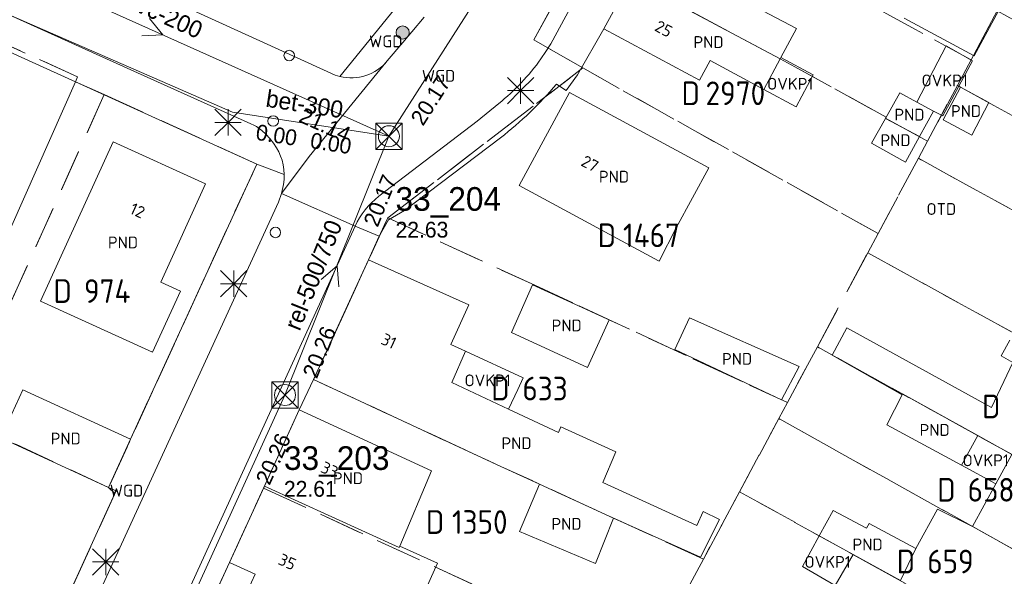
# Model space of a CAD drawing. Header units: metres. Extents: x 207644 to 210135, y 370459 to 373417.
# Tile 220 of 256: x 208072 to 208147, y 372342 to 372384. Entities that reach past the tile are written whole.
import ezdxf
from ezdxf.enums import TextEntityAlignment as Align

# ---------------------------------------------------------------- set-up
doc = ezdxf.new("R2010")
doc.units = ezdxf.units.M
doc.linetypes.add('HIDDEN2', pattern=[4.7625, 3.175, -1.5875])
for name, color, linetype in [('combi_kolk', 7, 'Continuous'), ('CON_BxH200x200mm', 7, 'Continuous'), ('CON_BxH300x300mm', 7, 'Continuous'), ('CON_BxH500x750mm', 7, 'Continuous'), ('DMM_BxH200x200mm', 7, 'Continuous'), ('DMM_BxH300x300mm', 7, 'Continuous'), ('DMM_BxH500x750mm', 7, 'Continuous'), ('GB', 1, 'Continuous'), ('GB07', 1, 'Continuous'), ('GB11', 1, 'Continuous'), ('INV_BxH200x200mm', 7, 'Continuous'), ('INV_BxH300x300mm', 7, 'Continuous'), ('INV_BxH500x750mm', 7, 'Continuous'), ('KAD_perceelnummer', 212, 'Continuous'), ('KAD_sectie', 212, 'Continuous'), ('KAD_Vastgesteld_Perceel', 212, 'Continuous'), ('NAR', 7, 'Continuous'), ('NLV_inspectieput', 7, 'Continuous'), ('NNR_inspectieput', 7, 'Continuous'), ('NOD_inspectieput', 7, 'Continuous'), ('OTD', 7, 'Continuous'), ('OVKP1', 7, 'Continuous'), ('PIJL', 7, 'Continuous'), ('PND', 7, 'Continuous'), ('WGD', 7, 'Continuous')]:
    doc.layers.add(name, color=color, linetype=linetype)
for name, color, linetype, lineweight in [('GMV', 7, 'Continuous', 25), ('GP1', 7, 'Continuous', 30), ('Q21_lantaarnpaal', 1, 'Continuous', 0), ('Q26_boom', 72, 'Continuous', 0), ('Q28_rioolput', 153, 'Continuous', 0)]:
    doc.layers.add(name, color=color, linetype=linetype, lineweight=lineweight)
doc.styles.add('ISO', font='isocpeur.ttf', dxfattribs={"height": 1})
doc.styles.add('ISOCP', font='ISOCP.shx', dxfattribs={"height": 1.8})

# ---------------------------------------------------------------- blocks, each defined once
blk = doc.blocks.new('ACMAP_ANN_TEMPLATE_Vastgesteld_Perceelnummer')
at = {"layer": 'KAD_perceelnummer', "style": 'ISOCP'}
blk.add_attdef('Perceelnummer', text='', height=1.8, dxfattribs=at).set_placement((0, 0), align=Align.MIDDLE)
at = {"layer": 'KAD_sectie', "style": 'ISOCP'}
blk.add_attdef('sectie', text='', height=1.8, dxfattribs=at).set_placement((-2.7, 0), align=Align.MIDDLE_RIGHT)
blk = doc.blocks.new('Q21')
for p, q in [((-1, 1), (0, 0)), ((0, 1), (0, 0)), ((0, 0), (1, 1)), ((-1, 0), (0, 0)), ((-1, -1), (0, 0)), ((0, 0), (1, 0)), ((0, 0), (0, -1)), ((0, 0), (1, -1))]:
    blk.add_line(p, q)
blk = doc.blocks.new('Q26')
blk.add_hatch(color=256).paths.add_polyline_path([(-0.452, -0.01, 1), (0.548, -0.01, 1)])
blk.add_circle((0.048, -0.01), 0.5)
blk = doc.blocks.new('Q28')
at = {"linetype": 'Continuous'}
for p, q in [((-1, -1), (1, 1)), ((-1, 1), (1, -1))]:
    blk.add_line(p, q, dxfattribs=at)
blk.add_lwpolyline([(1, 1), (1, -1), (-1, -1), (-1, 1)], close=True)

msp = doc.modelspace()

# ---------------------------------------------------------------- linework, layer by layer
at = {"layer": 'combi_kolk', "color": 253, "lineweight": 13}
for centre in [(208092.19, 372381.59), (208090.97, 372376.61), (208091.14, 372368.13)]:
    msp.add_circle(centre, 0.4, dxfattribs=at)
at = {"layer": 'CON_BxH200x200mm', "color": 253, "linetype": 'Continuous', "lineweight": 13}
msp.add_lwpolyline([(208099.78, 372375.45), (208065.38, 372390.89)], dxfattribs=at)
at = {"layer": 'CON_BxH300x300mm', "color": 253, "linetype": 'Continuous', "lineweight": 13}
for points in [[(208087.886, 372377.277), (208051.656, 372393.086)], [(208099.78, 372375.45), (208087.886, 372377.277)]]:
    msp.add_lwpolyline(points, dxfattribs=at)
at = {"layer": 'CON_BxH500x750mm', "color": 253, "linetype": 'Continuous', "lineweight": 13}
for points in [[(208099.78, 372375.45), (208142.18, 372441.83)], [(208091.87, 372355.76), (208099.78, 372375.45)], [(208074.78, 372318.29), (208091.87, 372355.76)]]:
    msp.add_lwpolyline(points, dxfattribs=at)
at = {"layer": 'GB', "color": 253, "linetype": 'Continuous', "lineweight": 13}
for points in [[(208118.182, 372387.399), (208116.137, 372383.618)], [(208130.786, 372383.654), (208126.694, 372385.843)], [(208123.421, 372379.722), (208116.137, 372383.618)], [(208129.6, 372381.438), (208130.786, 372383.654)], [(208075.925, 372379.592), (208069.037, 372382.7)], [(208124.214, 372381.204), (208123.421, 372379.722)], [(208128.309, 372379.014), (208124.214, 372381.204)], [(208075.925, 372379.592), (208070.064, 372366.421)], [(208113.517, 372378.783), (208109.687, 372371.694)], [(208124.12, 372373.055), (208113.517, 372378.783)], [(208137.558, 372376.803), (208138.646, 372378.762)], [(208138.646, 372378.762), (208139.95, 372378.056)], [(208141.22, 372377.368), (208139.95, 372378.056)], [(208140.146, 372375.424), (208141.22, 372377.368)], [(208136.513, 372374.923), (208137.558, 372376.803)], [(208140.146, 372375.424), (208139.077, 372373.488)], [(208073.267, 372362.909), (208078.785, 372375.033)], [(208078.785, 372375.033), (208085.813, 372371.84)], [(208139.077, 372373.488), (208136.513, 372374.923)], [(208121.643, 372368.471), (208124.12, 372373.055)], [(208085.813, 372371.84), (208082.411, 372364.36)], [(208109.687, 372371.694), (208120.29, 372365.966)], [(208098.228, 372366.042), (208094.045, 372356.943)], [(208105.872, 372362.614), (208098.228, 372366.042)], [(208120.29, 372365.966), (208120.346, 372365.936)], [(208082.411, 372364.36), (208083.928, 372363.662)], [(208110.7, 372364.152), (208109.096, 372360.528)], [(208083.928, 372363.662), (208081.795, 372359.028)], [(208081.795, 372359.028), (208073.267, 372362.909)], [(208104.498, 372359.61), (208105.872, 372362.614)], [(208109.096, 372360.528), (208114.877, 372357.857)], [(208105.607, 372359.097), (208104.498, 372359.61)], [(208094.045, 372356.943), (208108.29, 372350.333)], [(208070.244, 372352.497), (208071.932, 372356.166)], [(208071.932, 372356.166), (208080.121, 372352.398)], [(208090.305, 372348.834), (208092.957, 372354.636)], [(208099.451, 372351.632), (208092.957, 372354.636)], [(208112.679, 372352.916), (208108.876, 372354.676)], [(208078.442, 372348.725), (208070.244, 372352.497)], [(208103.016, 372349.979), (208099.451, 372351.632)], [(208108.29, 372350.333), (208111.032, 372349.085)], [(208090.305, 372348.834), (208087.649, 372343.022)], [(208145.966, 372349.007), (208144.195, 372345.749)], [(208103.486, 372342.958), (208100.607, 372344.264)], [(208089.595, 372342.131), (208087.649, 372343.022)], [(208088.48, 372339.696), (208089.595, 372342.131)]]:
    msp.add_lwpolyline(points, dxfattribs=at)
at = {"layer": 'GB07', "color": 253, "linetype": 'Continuous', "lineweight": 13}
for points in [[(208129.55, 372381.344), (208118.182, 372387.399)], [(208129.6, 372381.438), (208129.55, 372381.344)], [(208140.146, 372375.424), (208137.558, 372376.803)], [(208121.532, 372359.211), (208129.64, 372355.398)], [(208138.83, 372355.769), (208138.865, 372355.838)], [(208138.865, 372355.838), (208144.589, 372352.669)], [(208144.589, 372352.669), (208147.178, 372351.236)], [(208100.558, 372344.147), (208090.305, 372348.834)], [(208111.231, 372348.974), (208111.026, 372349.068)], [(208116.865, 372346.401), (208111.231, 372348.974)], [(208116.856, 372346.378), (208116.865, 372346.401)], [(208144.195, 372345.749), (208151.656, 372341.59)], [(208132.524, 372345.042), (208135.099, 372343.627)], [(208100.607, 372344.264), (208100.558, 372344.147)], [(208135.099, 372343.627), (208138.701, 372341.647)]]:
    msp.add_lwpolyline(points, dxfattribs=at)
at = {"layer": 'GB11', "color": 253, "linetype": 'Continuous', "lineweight": 13}
for points in [[(208144.304, 372381.561), (208147.494, 372387.468)], [(208138.99, 372384.431), (208144.304, 372381.561)], [(208129.55, 372381.344), (208128.309, 372379.014)], [(208143.276, 372379.195), (208141.952, 372376.696)], [(208145.438, 372378.007), (208143.276, 372379.195)], [(208144.131, 372375.541), (208145.438, 372378.007)], [(208141.952, 372376.696), (208144.131, 372375.541)], [(208120.346, 372365.936), (208121.643, 372368.471)], [(208116.535, 372361.491), (208110.7, 372364.152)], [(208116.535, 372361.491), (208114.877, 372357.857)], [(208121.532, 372359.211), (208122.657, 372361.64)], [(208122.657, 372361.64), (208131.009, 372357.932)], [(208133.516, 372358.804), (208134.619, 372360.88)], [(208134.619, 372360.88), (208145.63, 372354.818)], [(208146.373, 372358.737), (208147.025, 372359.924)], [(208104.577, 372356.709), (208105.607, 372359.097)], [(208138.83, 372355.769), (208133.516, 372358.804)], [(208145.63, 372354.818), (208147.264, 372358.226)], [(208147.264, 372358.226), (208146.373, 372358.737)], [(208131.009, 372357.932), (208129.64, 372355.398)], [(208108.876, 372354.676), (208104.577, 372356.709)], [(208138.83, 372355.769), (208137.672, 372353.485)], [(208112.872, 372353.344), (208112.679, 372352.916)], [(208117.049, 372351.431), (208112.872, 372353.344)], [(208137.672, 372353.485), (208143.353, 372350.418)], [(208078.442, 372348.725), (208080.121, 372352.398)], [(208143.353, 372350.418), (208144.589, 372352.669)], [(208116.068, 372349.093), (208117.049, 372351.431)], [(208145.966, 372349.007), (208147.178, 372351.236)], [(208100.607, 372344.264), (208103.016, 372349.979)], [(208109.714, 372345.385), (208111.231, 372348.974)], [(208111.032, 372349.085), (208111.026, 372349.068)], [(208123.207, 372345.83), (208116.068, 372349.093)], [(208123.685, 372346.896), (208123.207, 372345.83)], [(208124.93, 372346.275), (208123.685, 372346.896)], [(208132.524, 372345.042), (208133.575, 372346.976)], [(208133.575, 372346.976), (208136.126, 372345.617)], [(208144.195, 372345.749), (208141.533, 372347.075), (208139.885, 372344.078)], [(208116.856, 372346.378), (208115.486, 372342.946)], [(208116.856, 372346.378), (208123.49, 372343.429)], [(208123.49, 372343.429), (208124.93, 372346.275)], [(208136.126, 372345.617), (208136.325, 372345.974)], [(208136.325, 372345.974), (208139.885, 372344.078)], [(208115.486, 372342.946), (208109.714, 372345.385)], [(208138.701, 372341.647), (208139.885, 372344.078)], [(208133.747, 372341.272), (208135.099, 372343.627)], [(208101.148, 372337.759), (208103.486, 372342.958)]]:
    msp.add_lwpolyline(points, dxfattribs=at)
at = {"layer": 'GMV', "color": 253, "linetype": 'Continuous', "lineweight": 13}
for points in [[(208080.638, 372380.273), (208033.295, 372401.697)], [(208112.088, 372382.479), (208115.518, 372388.818)], [(208083.163, 372385.795), (208095.348, 372380.256)], [(208100.568, 372385.543), (208096.049, 372380.002)], [(208102.455, 372384.518), (208101.523, 372383.409)], [(208116.137, 372383.618), (208114.117, 372380.113)], [(208101.523, 372383.409), (208100.828, 372382.583)], [(208099.655, 372381.188), (208100.828, 372382.583)], [(208111.726, 372381.898), (208112.088, 372382.479)], [(208111.345, 372381.338), (208111.726, 372381.898)], [(208093.703, 372373.919), (208099.655, 372381.188)], [(208089.278, 372376.408), (208080.638, 372380.273)], [(208114.117, 372380.113), (208113.265, 372378.925)], [(208075.925, 372379.592), (208089.725, 372373.338)], [(208113.265, 372378.925), (208112.524, 372379.424)], [(208106.483, 372376.603), (208108.131, 372377.946)], [(208089.495, 372376.3), (208089.278, 372376.408)], [(208089.707, 372376.181), (208089.495, 372376.3)], [(208089.911, 372376.049), (208089.707, 372376.181)], [(208099.018, 372370.88), (208106.483, 372376.603)], [(208090.101, 372375.899), (208089.911, 372376.049)], [(208090.424, 372375.6), (208090.101, 372375.899)], [(208090.722, 372375.275), (208090.424, 372375.6)], [(208090.994, 372374.928), (208090.722, 372375.275)], [(208091.235, 372374.559), (208090.994, 372374.928)], [(208108.271, 372375.343), (208100.963, 372369.795)], [(208091.398, 372374.257), (208091.235, 372374.559)], [(208091.537, 372373.943), (208091.398, 372374.257)], [(208091.649, 372373.619), (208091.537, 372373.943)], [(208091.593, 372371.1), (208093.703, 372373.919)], [(208080.121, 372352.398), (208089.725, 372373.338)], [(208089.725, 372373.338), (208091.807, 372372.539)], [(208091.729, 372373.285), (208091.649, 372373.619)], [(208091.785, 372372.914), (208091.729, 372373.285)], [(208091.807, 372372.539), (208091.785, 372372.914)], [(208091.807, 372372.539), (208091.795, 372372.164)], [(208091.748, 372371.792), (208091.593, 372371.1)], [(208091.795, 372372.164), (208091.748, 372371.792)], [(208091.369, 372370.447), (208091.593, 372371.1)], [(208091.593, 372371.1), (208097.202, 372368.602)], [(208071.191, 372326.447), (208091.369, 372370.447)], [(208100.963, 372369.795), (208099.74, 372369.08)], [(208099.74, 372369.08), (208099.044, 372367.842)], [(208075.186, 372320.465), (208097.202, 372368.602)], [(208099.044, 372367.842), (208097.202, 372368.602)], [(208098.228, 372366.042), (208099.044, 372367.842)], [(208092.957, 372354.636), (208094.045, 372356.943)], [(208078.922, 372348.254), (208078.442, 372348.725)], [(208068.041, 372324.435), (208078.922, 372348.254)], [(208081.087, 372328.806), (208087.649, 372343.022)]]:
    msp.add_lwpolyline(points, dxfattribs=at)
for points in [[(208096.049, 372380.002, 0.288404), (208099.655, 372381.188)], [(208108.131, 372377.946, 0.069943), (208111.345, 372381.338)], [(208095.348, 372380.256, 0.053857), (208096.049, 372380.002)], [(208112.524, 372379.424, -0.053992), (208108.271, 372375.343)], [(208097.202, 372368.602, -0.122118), (208099.018, 372370.88)]]:
    msp.add_lwpolyline(points, format="xyb", dxfattribs=at)
at = {"layer": 'GP1', "color": 253, "linetype": 'Continuous', "lineweight": 13}
for points in [[(208142.177, 372382.335), (208139.95, 372378.056)], [(208144.189, 372381.178), (208142.177, 372382.335)], [(208129.6, 372381.438), (208132.063, 372380.121)], [(208141.929, 372377.004), (208144.189, 372381.178)], [(208132.063, 372380.121), (208130.767, 372377.699)], [(208130.767, 372377.699), (208128.309, 372379.014)], [(208141.22, 372377.368), (208141.929, 372377.004)], [(208110.005, 372357.063), (208105.607, 372359.097)], [(208109.584, 372356.173), (208110.005, 372357.063)], [(208108.876, 372354.676), (208109.584, 372356.173)], [(208143.353, 372350.418), (208145.966, 372349.007)], [(208132.524, 372345.042), (208131.253, 372342.703)], [(208131.253, 372342.703), (208133.747, 372341.272)]]:
    msp.add_lwpolyline(points, dxfattribs=at)
at = {"layer": 'KAD_Vastgesteld_Perceel', "color": 253, "linetype": 'HIDDEN2', "lineweight": 13}
for points in [[(208148.068, 372450.11), (208138.339, 372432.908), (208134.892, 372426.635), (208131.743, 372420.882), (208128.131, 372414.226), (208124.651, 372407.894), (208117.835, 372395.54), (208114.443, 372389.391), (208110.804, 372382.794), (208114.529, 372380.645), (208099.689, 372369.242), (208098.223, 372366.042), (208094.051, 372356.935), (208092.957, 372354.636), (208090.233, 372348.677), (208087.649, 372343.022), (208086.521, 372340.578)], [(208067.873, 372324.014), (208079.015, 372348.458), (208078.442, 372348.725), (208078.529, 372348.916), (208080.034, 372352.208), (208080.121, 372352.398), (208089.725, 372373.338), (208078.108, 372378.62), (208075.933, 372379.597), (208076.088, 372379.981), (208069.212, 372383.088)]]:
    msp.add_lwpolyline(points, dxfattribs=at)
for points in [[(208120.882, 372393.885), (208124.243, 372400.124), (208144.418, 372389.133), (208147.426, 372387.509), (208146.072, 372384.983), (208144.087, 372381.279), (208120.882, 372393.885)], [(208117.835, 372395.54), (208120.882, 372393.885), (208144.087, 372381.279), (208143.04, 372379.325), (208140.77, 372375.087), (208137.568, 372376.821), (208137.616, 372376.909), (208129.55, 372381.344), (208114.443, 372389.391), (208117.835, 372395.54)], [(208114.443, 372389.391), (208129.55, 372381.344), (208137.616, 372376.909), (208137.568, 372376.821), (208140.77, 372375.087), (208140.066, 372373.772), (208137, 372368.048), (208114.529, 372380.645), (208110.804, 372382.794), (208114.443, 372389.391)], [(208172.522, 372363.11), (208143.04, 372379.325), (208144.087, 372381.279), (208146.072, 372384.983), (208175.599, 372368.765), (208172.522, 372363.11)], [(208069.212, 372383.088), (208076.088, 372379.981), (208075.933, 372379.597), (208078.108, 372378.62), (208067.066, 372354.024), (208067.012, 372354.05), (208057.911, 372358.267), (208065.412, 372374.651), (208069.212, 372383.088)], [(208137, 372368.048), (208136.215, 372366.582), (208132.38, 372359.427), (208130.103, 372355.183), (208110.883, 372364.108), (208099.689, 372369.242), (208114.529, 372380.645), (208137, 372368.048)], [(208169.514, 372357.583), (208140.066, 372373.772), (208140.77, 372375.087), (208143.04, 372379.325), (208172.522, 372363.11), (208169.514, 372357.583)], [(208078.108, 372378.62), (208089.725, 372373.338), (208080.121, 372352.398), (208080.034, 372352.208), (208078.529, 372348.916), (208078.442, 372348.725), (208067.066, 372354.024), (208078.108, 372378.62)], [(208165.606, 372350.401), (208136.215, 372366.582), (208137, 372368.048), (208140.066, 372373.772), (208169.514, 372357.583), (208165.606, 372350.401)], [(208123.707, 372343.265), (208108.29, 372350.333), (208094.051, 372356.935), (208098.223, 372366.042), (208099.689, 372369.242), (208110.883, 372364.108), (208130.103, 372355.183), (208129.449, 372353.967), (208126.462, 372348.398), (208123.707, 372343.265)], [(208161.689, 372343.204), (208132.38, 372359.427), (208136.215, 372366.582), (208165.606, 372350.401), (208161.689, 372343.204)], [(208158.68, 372337.675), (208129.449, 372353.967), (208130.103, 372355.183), (208132.38, 372359.427), (208161.689, 372343.204), (208158.68, 372337.675)], [(208122.526, 372341.065), (208119.415, 372335.256), (208090.233, 372348.677), (208092.957, 372354.636), (208094.051, 372356.935), (208108.29, 372350.333), (208123.707, 372343.265), (208122.526, 372341.065)], [(208067.066, 372354.024), (208078.442, 372348.725), (208079.015, 372348.458), (208067.873, 372324.014), (208055.76, 372329.614), (208067.012, 372354.05), (208067.066, 372354.024)], [(208158.68, 372337.675), (208155.707, 372332.212), (208126.462, 372348.398), (208129.449, 372353.967), (208158.68, 372337.675)], [(208086.521, 372340.578), (208087.649, 372343.022), (208090.233, 372348.677), (208119.415, 372335.256), (208118.69, 372333.903), (208115.649, 372328.24), (208115.233, 372327.466), (208097.809, 372335.493), (208086.521, 372340.578)], [(208151.728, 372324.9), (208122.526, 372341.065), (208123.707, 372343.265), (208126.462, 372348.398), (208155.707, 372332.212), (208151.728, 372324.9)]]:
    msp.add_lwpolyline(points, close=True, dxfattribs=at)
at = {"layer": 'NOD_inspectieput', "color": 253, "lineweight": 13}
for centre in [(208099.78, 372375.45), (208091.87, 372355.76)]:
    msp.add_circle(centre, 0.8, dxfattribs=at)
at = {"layer": 'PIJL', "color": 253, "lineweight": 13}
for points in [[(208081.56, 372384.42), (208082.58, 372383.17), (208080.97, 372383.1)], [(208094.62, 372364.54), (208095.83, 372365.6), (208095.96, 372364)]]:
    msp.add_lwpolyline(points, dxfattribs=at)

# ---------------------------------------------------------------- block references
at = {"layer": 'KAD_Vastgesteld_Perceel', "color": 253, "linetype": 'HIDDEN2', "lineweight": 13}
ref = msp.add_blockref('ACMAP_ANN_TEMPLATE_Vastgesteld_Perceelnummer', (208126.143, 372378.72), dxfattribs=at)
ref.add_attrib('Perceelnummer', '2970', dxfattribs={"layer": 'KAD_perceelnummer', "lineweight": 13, "height": 1.8, "style": 'ISOCP'}).set_placement((208126.143, 372378.72), align=Align.MIDDLE)
ref.add_attrib('sectie', 'D', dxfattribs={"layer": 'KAD_sectie', "lineweight": 13, "height": 1.8, "style": 'ISOCP'}).set_placement((208123.443, 372378.72), align=Align.MIDDLE_RIGHT)
ref = msp.add_blockref('ACMAP_ANN_TEMPLATE_Vastgesteld_Perceelnummer', (208119.756, 372367.914), dxfattribs=at)
ref.add_attrib('Perceelnummer', '1467', dxfattribs={"layer": 'KAD_perceelnummer', "lineweight": 13, "height": 1.8, "style": 'ISOCP'}).set_placement((208119.756, 372367.914), align=Align.MIDDLE)
ref.add_attrib('sectie', 'D', dxfattribs={"layer": 'KAD_sectie', "lineweight": 13, "height": 1.8, "style": 'ISOCP'}).set_placement((208117.056, 372367.914), align=Align.MIDDLE_RIGHT)
ref = msp.add_blockref('ACMAP_ANN_TEMPLATE_Vastgesteld_Perceelnummer', (208078.345, 372363.673), dxfattribs=at)
ref.add_attrib('Perceelnummer', '974', dxfattribs={"layer": 'KAD_perceelnummer', "lineweight": 13, "height": 1.8, "style": 'ISOCP'}).set_placement((208078.345, 372363.673), align=Align.MIDDLE)
ref.add_attrib('sectie', 'D', dxfattribs={"layer": 'KAD_sectie', "lineweight": 13, "height": 1.8, "style": 'ISOCP'}).set_placement((208075.645, 372363.673), align=Align.MIDDLE_RIGHT)
ref = msp.add_blockref('ACMAP_ANN_TEMPLATE_Vastgesteld_Perceelnummer', (208111.659, 372356.254), dxfattribs=at)
ref.add_attrib('Perceelnummer', '633', dxfattribs={"layer": 'KAD_perceelnummer', "lineweight": 13, "height": 1.8, "style": 'ISOCP'}).set_placement((208111.659, 372356.254), align=Align.MIDDLE)
ref.add_attrib('sectie', 'D', dxfattribs={"layer": 'KAD_sectie', "lineweight": 13, "height": 1.8, "style": 'ISOCP'}).set_placement((208108.959, 372356.254), align=Align.MIDDLE_RIGHT)
ref = msp.add_blockref('ACMAP_ANN_TEMPLATE_Vastgesteld_Perceelnummer', (208149.009, 372354.893), dxfattribs=at)
ref.add_attrib('Perceelnummer', '657', dxfattribs={"layer": 'KAD_perceelnummer', "lineweight": 13, "height": 1.8, "style": 'ISOCP'}).set_placement((208149.009, 372354.893), align=Align.MIDDLE)
ref.add_attrib('sectie', 'D', dxfattribs={"layer": 'KAD_sectie', "lineweight": 13, "height": 1.8, "style": 'ISOCP'}).set_placement((208146.309, 372354.893), align=Align.MIDDLE_RIGHT)
ref = msp.add_blockref('ACMAP_ANN_TEMPLATE_Vastgesteld_Perceelnummer', (208145.598, 372348.551), dxfattribs=at)
ref.add_attrib('Perceelnummer', '658', dxfattribs={"layer": 'KAD_perceelnummer', "lineweight": 13, "height": 1.8, "style": 'ISOCP'}).set_placement((208145.598, 372348.551), align=Align.MIDDLE)
ref.add_attrib('sectie', 'D', dxfattribs={"layer": 'KAD_sectie', "lineweight": 13, "height": 1.8, "style": 'ISOCP'}).set_placement((208142.898, 372348.551), align=Align.MIDDLE_RIGHT)
ref = msp.add_blockref('ACMAP_ANN_TEMPLATE_Vastgesteld_Perceelnummer', (208106.69, 372346.096), dxfattribs=at)
ref.add_attrib('Perceelnummer', '1350', dxfattribs={"layer": 'KAD_perceelnummer', "lineweight": 13, "height": 1.8, "style": 'ISOCP'}).set_placement((208106.69, 372346.096), align=Align.MIDDLE)
ref.add_attrib('sectie', 'D', dxfattribs={"layer": 'KAD_sectie', "lineweight": 13, "height": 1.8, "style": 'ISOCP'}).set_placement((208103.99, 372346.096), align=Align.MIDDLE_RIGHT)
ref = msp.add_blockref('ACMAP_ANN_TEMPLATE_Vastgesteld_Perceelnummer', (208142.509, 372343.09), dxfattribs=at)
ref.add_attrib('Perceelnummer', '659', dxfattribs={"layer": 'KAD_perceelnummer', "lineweight": 13, "height": 1.8, "style": 'ISOCP'}).set_placement((208142.509, 372343.09), align=Align.MIDDLE)
ref.add_attrib('sectie', 'D', dxfattribs={"layer": 'KAD_sectie', "lineweight": 13, "height": 1.8, "style": 'ISOCP'}).set_placement((208139.809, 372343.09), align=Align.MIDDLE_RIGHT)
at = {"layer": 'Q21_lantaarnpaal', "color": 253}
for p in [(208109.797, 372378.921), (208087.533, 372376.504), (208087.964, 372364.223), (208078.233, 372343.061)]:
    msp.add_blockref('Q21', p, dxfattribs=at)
at = {"layer": 'Q26_boom', "color": 253}
msp.add_blockref('Q26', (208100.775, 372383.356), dxfattribs=at)
at = {"layer": 'Q28_rioolput', "color": 253}
for p in [(208099.779, 372375.448), (208091.87, 372355.763)]:
    msp.add_blockref('Q28', p, dxfattribs=at)

# ---------------------------------------------------------------- texts
at = {"layer": 'DMM_BxH200x200mm', "color": 253, "lineweight": 13}
msp.add_text('pvc-200', height=1.3, rotation=335.83, dxfattribs=at).set_placement((208079.57, 372385.37))
at = {"layer": 'DMM_BxH300x300mm', "color": 253, "lineweight": 13}
msp.add_text('bet-300', height=1.3, rotation=351.27, dxfattribs=at).set_placement((208090.35, 372377.71))
at = {"layer": 'DMM_BxH500x750mm', "color": 253, "lineweight": 13}
msp.add_text('rel-500/750', height=1.3, rotation=68.11, dxfattribs=at).set_placement((208092.98, 372360.57))
at = {"layer": 'INV_BxH200x200mm', "color": 253, "lineweight": 13}
msp.add_text('21.14', height=1.2, rotation=335.83, dxfattribs=at).set_placement((208092.84, 372376.59))
at = {"layer": 'INV_BxH300x300mm', "color": 253, "lineweight": 13}
for p in [(208089.59, 372375.19), (208093.73, 372374.56)]:
    msp.add_text('0.00', height=1.2, rotation=351.27, dxfattribs=at).set_placement(p)
at = {"layer": 'INV_BxH500x750mm', "color": 253, "lineweight": 13}
for s, rotation, p in [('20.17', 57.43, (208102.37, 372376.17)), ('20.17', 68.11, (208098.92, 372368.47)), ('20.26', 68.11, (208094.29, 372356.94)), ('20.26', 65.48, (208090.69, 372348.83))]:
    msp.add_text(s, height=1.2, rotation=rotation, dxfattribs=at).set_placement(p)
at = {"layer": 'NAR', "color": 253, "linetype": 'Continuous', "lineweight": 13, "style": 'ISO'}
for s, rotation, p in [('25', 331.6, (208120.689, 372383.626)), ('27', 331.6, (208115.076, 372373.363)), ('12', 335.5, (208080.644, 372369.797)), ('31', 335.1, (208099.772, 372359.866)), ('33', 335.4, (208095.269, 372350.073)), ('35', 336.1, (208092.044, 372343.065))]:
    msp.add_text(s, height=0.9, rotation=rotation, dxfattribs=at).set_placement(p, align=Align.MIDDLE_CENTER)
at = {"layer": 'NLV_inspectieput', "color": 253, "lineweight": 13}
for s, p in [('22.63', (208100.28, 372367.74)), ('22.61', (208091.79, 372348.02))]:
    msp.add_text(s, height=1.2, dxfattribs=at).set_placement(p)
at = {"layer": 'NNR_inspectieput', "color": 253, "lineweight": 13}
for s, p in [('33_204', (208100.28, 372369.78)), ('33_203', (208091.79, 372350.06))]:
    msp.add_text(s, height=1.8, dxfattribs=at).set_placement(p)
at = {"layer": 'OTD', "color": 253, "linetype": 'Continuous', "lineweight": 13, "style": 'ISO'}
msp.add_text('OTD', height=0.9, dxfattribs=at).set_placement((208141.812, 372369.914), align=Align.MIDDLE_CENTER)
at = {"layer": 'OVKP1', "color": 253, "linetype": 'Continuous', "lineweight": 13, "style": 'ISO'}
for p in [(208130.314, 372379.446), (208142.07, 372379.697), (208107.291, 372356.872), (208145.191, 372350.791), (208133.16, 372343.058)]:
    msp.add_text('OVKP1', height=0.9, dxfattribs=at).set_placement(p, align=Align.MIDDLE_CENTER)
at = {"layer": 'PND', "color": 253, "linetype": 'Continuous', "lineweight": 13, "style": 'ISO'}
for p in [(208124.1, 372382.619), (208143.695, 372377.369), (208139.389, 372377.094), (208138.33, 372375.149), (208116.904, 372372.374), (208079.54, 372367.372), (208113.305, 372361.056), (208126.271, 372358.509), (208075.183, 372352.448), (208141.306, 372353.103), (208109.488, 372352.091), (208096.661, 372349.426), (208113.29, 372345.954), (208136.205, 372344.389)]:
    msp.add_text('PND', height=0.9, dxfattribs=at).set_placement(p, align=Align.MIDDLE_CENTER)
at = {"layer": 'WGD', "color": 253, "linetype": 'Continuous', "lineweight": 13, "style": 'ISO'}
for p in [(208099.538, 372382.673), (208103.556, 372380.045), (208079.811, 372348.482)]:
    msp.add_text('WGD', height=0.9, dxfattribs=at).set_placement(p, align=Align.MIDDLE_CENTER)

doc.saveas('drawing.dxf')
